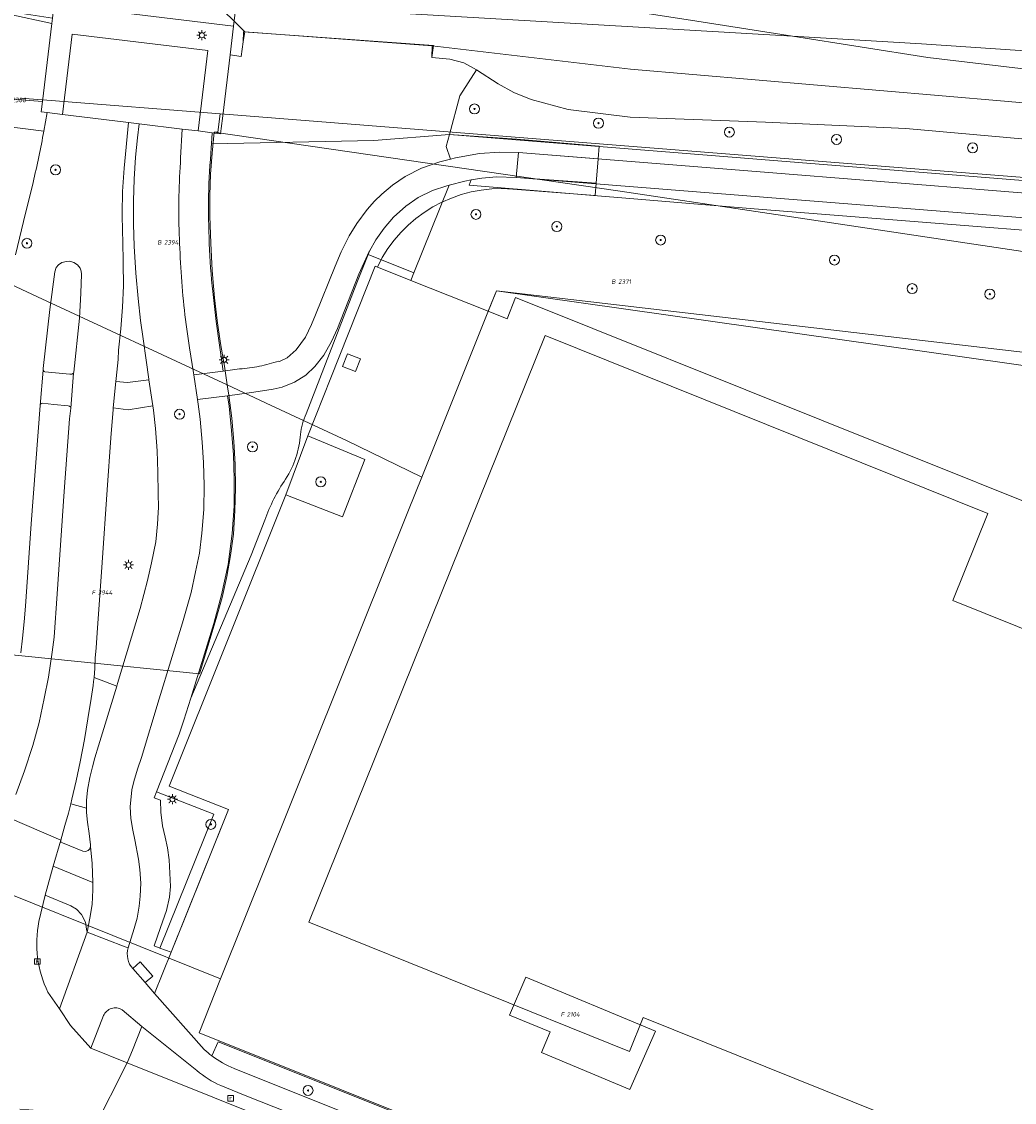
# Model space of a CAD drawing. Header units: metres. Extents: x 207466 to 209466, y 475780 to 477780.
# Tile 69 of 189: x 208311 to 208390, y 476332 to 476419. Entities that reach past the tile are written whole.
import ezdxf
from ezdxf.enums import TextEntityAlignment as Align

# ---------------------------------------------------------------- set-up
doc = ezdxf.new("R2010")
doc.units = ezdxf.units.M
doc.layers.get('0').update_dxf_attribs({"color": 253, "linetype": 'CONTINUOUS'})
for name, color, linetype, lineweight, true_color in [('B-OG-WA-SLOOT_WATER-A', 7, 'CONTINUOUS', 0, 0x478c9a), ('B-RO-GR-BEPLANTING_CULTUUR_HEESTERS-GV', 7, 'CONTINUOUS', 0, 0x6d8a47), ('B-RO-GR-BOOM-S', 7, 'CONTINUOUS', 0, 0x6d8a47), ('B-RO-GR-GRAS-GV', 7, 'CONTINUOUS', 0, 0x6d8a47), ('B-RO-OG-BEBOUWING-GV', 7, 'CONTINUOUS', 0, 0xa50000), ('B-RO-OG-WATER_SLOOT-GV', 7, 'CONTINUOUS', 0, 0x478c9a), ('N-RO-GR-BOOM-S', 7, 'CONTINUOUS', 0, 0x6d8a47), ('N-RO-GR-GRAS-GV', 7, 'CONTINUOUS', 0, 0x6d8a47)]:
    doc.layers.add(name, color=color, linetype=linetype, lineweight=lineweight, true_color=true_color)
for name, color, linetype, lineweight in [('B-RO-KL-ET_LS_OV_LICHTMAST-S', 253, 'CONTINUOUS', 0), ('B-RO-KW-KUNSTWERK_DEK-GV', 253, 'CONTINUOUS', 0), ('B-RO-KW-KUNSTWERK_LANDHOOFD-GV', 253, 'CONTINUOUS', 0), ('B-RO-OG-TERREIN_CULTUURSCHEIDING-GV', 253, 'CONTINUOUS', 0), ('B-RO-OG-TERREIN_ERF-GV', 253, 'CONTINUOUS', 0), ('B-RO-OG-TERREIN_ONBEGROEID-GV', 253, 'CONTINUOUS', 0), ('B-RO-OG-WEG-GV', 253, 'CONTINUOUS', 0), ('B-RO-RI-GWA_RIOOLPUT-S', 253, 'CONTINUOUS', 0), ('B-RO-VH-VERHARDING_ASFALT-GV', 253, 'CONTINUOUS', 0), ('B-RO-VH-VERHARDING_BEDRIJFSVLOERPLAAT-GV', 253, 'CONTINUOUS', 0), ('B-RO-VH-VERHARDING_BETON-GV', 253, 'CONTINUOUS', 0), ('B-RO-VH-VERHARDING_BETONSTRAATSTEEN-GV', 253, 'CONTINUOUS', 0), ('B-RO-VH-VERHARDING_PUIN-GV', 253, 'CONTINUOUS', 0), ('B-RO-VH-VERHARDING_STRAATBAKSTEEN-GV', 253, 'CONTINUOUS', 0), ('B-RO-VH-VERHARDING_TEGEL-GV', 253, 'CONTINUOUS', 0), ('B-WE-KG-GRENS_PERCEEL-GV', 150, 'CONTINUOUS', 18), ('B-WE-KG-GRENS_PERCEEL-S', 150, 'CONTINUOUS', 25), ('N-RO-KL-ET_LS_OV_LICHTMAST-S', 253, 'CONTINUOUS', 0), ('N-RO-OG-WEG-GV', 253, 'CONTINUOUS', 0), ('N-RO-RI-GWA_KOLK-S', 253, 'CONTINUOUS', 0), ('N-RO-VH-VERHARDING_BETON-GV', 253, 'CONTINUOUS', 0)]:
    doc.layers.add(name, color=color, linetype=linetype, lineweight=lineweight)
doc.styles.add('NLCS-ISO', font='NLCS-ISO.ttf')

# ---------------------------------------------------------------- blocks, each defined once
blk = doc.blocks.new('SKL-ET_OV_LICHTMAST-SO1')
at = {"color": 0, "linetype": 'ByBlock', "lineweight": -2}
blk.add_circle((0, 0), 1, dxfattribs=at)
for points in [[(-1.25, 0), (-2, 0)], [(-1.4142, 1.4142), (-0.8839, 0.8839)], [(0, 2), (0, 1.25)], [(0.8839, 0.8839), (1.4142, 1.4142)], [(2, 0), (1.25, 0)], [(-1.4142, -1.4142), (-0.8839, -0.8839)], [(0, -1.25), (0, -2)], [(0.8839, -0.8839), (1.4142, -1.4142)]]:
    blk.add_open_spline(points, degree=1, dxfattribs=at)
blk = doc.blocks.new('SRI-KOLK-SO1')
at = {"color": 0, "linetype": 'ByBlock', "lineweight": -2, "flags": 128}
blk.add_lwpolyline([(-1.125, -1.125), (1.125, -1.125), (1.125, 1.125), (-1.125, 1.125), (-1.125, -1.125)], dxfattribs=at)
at = {"color": 0, "linetype": 'ByBlock', "lineweight": -2, "insert": (0, 0), "char_height": 1.5, "attachment_point": 5, "line_spacing_factor": 0.8, "style": 'NLCS-ISO'}
blk.add_mtext('{\\C0;k}', dxfattribs=at)
blk = doc.blocks.new('SRI-PUT_INSPECTIEPUT_RIOOLPUT-SO1')
at = {"color": 0, "linetype": 'ByBlock', "lineweight": -2, "flags": 128}
blk.add_lwpolyline([(-1.125, -1.125), (1.125, -1.125), (1.125, 1.125), (-1.125, 1.125), (-1.125, -1.125)], dxfattribs=at)
at = {"color": 0, "linetype": 'ByBlock', "lineweight": -2, "insert": (0, 0.2828), "char_height": 1.5, "attachment_point": 5, "line_spacing_factor": 0.8, "style": 'NLCS-ISO'}
blk.add_mtext('{\\C0;r}', dxfattribs=at)
blk = doc.blocks.new('SGR-BOOM_01-SO1')
at = {"linetype": 'Continuous'}
h = blk.add_hatch(color=0, dxfattribs=at)
edge = h.paths.add_edge_path()
edge.add_arc((0, 0), 0.25, 0, 360)
at = {"color": 0, "linetype": 'ByBlock', "lineweight": -2}
for radius in [2, 0.25]:
    blk.add_circle((0, 0), radius, dxfattribs=at)
blk = doc.blocks.new('SKG-PERCEELNUMMER-SO')
at = {"style": 'NLCS-ISO', "oblique": 10, "flags": 1}
blk.add_attdef('GEMEENTECODE', text='', height=1.8, dxfattribs=at).set_placement((0, 2.55), align=Align.MIDDLE_CENTER)
at = {"style": 'NLCS-ISO', "oblique": 10}
blk.add_attdef('SECTIE', text='', height=1.8, dxfattribs=at).set_placement((-0.5, 0), align=Align.MIDDLE_RIGHT)
blk.add_attdef('PERCEELNUMMER', text='', height=1.8, dxfattribs=at).set_placement((0.5, 0), align=Align.MIDDLE_LEFT)

msp = doc.modelspace()

# ---------------------------------------------------------------- linework, layer by layer
at = {"layer": 'B-OG-WA-SLOOT_WATER-A', "flags": 128}
msp.add_lwpolyline([(208305.089, 476424.368), (208311.371, 476422.568), (208313.104, 476421.479), (208315.511, 476420.963), (208318.047, 476420.877), (208320.138, 476421.421), (208323.405, 476421.636), (208325.955, 476420.519), (208328.526, 476417.943), (208343.51, 476416.83), (208359.352, 476414.97), (208389.284, 476412.409), (208406.03, 476410.903), (208422.049, 476410.047), (208442.456, 476408.622), (208457.333, 476407.351), (208472.151, 476406.179), (208486.143, 476405.085)], dxfattribs=at)
at = {"layer": 'B-RO-GR-BEPLANTING_CULTUUR_HEESTERS-GV', "flags": 128}
msp.add_lwpolyline([(208327.659, 476334.985), (208349.49, 476326.246), (208350.725, 476327.374), (208326.371, 476337.132), (208325.88, 476335.995)], dxfattribs=at)
at = {"layer": 'B-RO-GR-BEPLANTING_CULTUUR_HEESTERS-GV'}
msp.add_arc((208330.826, 476342.636), 8.281, 233.31933, 247.51051, dxfattribs=at)
at = {"layer": 'B-RO-GR-GRAS-GV', "flags": 128}
for points in [[(208302.438, 476413.147), (208312.323, 476412.362), (208313.081, 476418.61), (208313.135, 476419.05), (208306.168, 476420.111)], [(208338.84, 476409.251), (208344.888, 476409.742), (208345.72, 476412.841), (208347.056, 476414.899), (208346.024, 476415.466), (208344.903, 476415.759), (208343.472, 476415.89), (208343.51, 476416.83), (208328.526, 476417.943), (208328.379, 476417.154), (208328.208, 476415.973), (208327.34, 476416.102), (208326.747, 476411.215), (208326.626, 476410.222), (208326.575, 476409.798), (208325.907, 476409.879), (208325.849, 476408.99), (208338.84, 476409.251)], [(208433.752, 476404.796), (208423.539, 476405.436), (208413.113, 476406.459), (208402.694, 476408.02), (208392.154, 476409.266), (208381.378, 476410.202), (208370.162, 476410.723), (208359.35, 476411.122), (208354.372, 476411.732), (208351.409, 476412.539), (208350.026, 476413.092), (208348.784, 476413.78), (208347.056, 476414.899), (208345.72, 476412.841), (208344.888, 476409.742), (208396.395, 476405.593), (208475.35, 476399.317)], [(208310.162, 476400.1), (208310.817, 476402.76), (208311.569, 476405.902), (208311.63, 476406.157), (208311.69, 476406.412), (208311.75, 476406.667), (208311.81, 476406.922), (208311.869, 476407.177), (208311.927, 476407.433), (208311.983, 476407.688), (208312.039, 476407.944), (208312.092, 476408.201), (208312.144, 476408.457), (208312.195, 476408.714), (208312.244, 476408.972), (208312.291, 476409.229), (208312.338, 476409.487), (208312.384, 476409.745), (208312.428, 476409.994), (208312.43, 476410.003), (208312.69, 476411.483), (208312.223, 476411.54), (208312.323, 476412.362), (208302.438, 476413.147)], [(208326.78, 476390.798), (208327.892, 476390.955), (208328.092, 476390.974), (208328.292, 476390.993), (208328.492, 476391.014), (208328.692, 476391.036), (208328.891, 476391.06), (208329.09, 476391.086), (208329.288, 476391.115), (208329.485, 476391.147), (208329.682, 476391.183), (208329.878, 476391.224), (208330.072, 476391.269), (208330.266, 476391.318), (208330.46, 476391.37), (208330.653, 476391.425), (208330.845, 476391.482), (208331.037, 476391.54), (208331.229, 476391.599), (208331.287, 476391.58), (208331.894, 476391.869), (208332.625, 476392.512), (208333.358, 476393.524), (208333.843, 476394.521), (208334.159, 476395.289), (208335.731, 476399.194), (208336.22, 476400.351), (208336.862, 476401.625), (208337.482, 476402.601), (208338.306, 476403.722), (208338.878, 476404.399), (208339.477, 476404.958), (208340.326, 476405.672), (208341.33, 476406.374), (208342.639, 476407.036), (208344.119, 476407.545), (208344.974, 476407.77), (208344.63, 476408.781), (208344.888, 476409.742), (208338.84, 476409.251), (208325.849, 476408.99), (208325.829, 476408.695), (208325.793, 476408.215), (208325.757, 476407.735), (208325.724, 476407.254), (208325.693, 476406.774), (208325.666, 476406.293), (208325.645, 476405.813), (208325.628, 476405.332), (208325.617, 476404.85), (208325.611, 476404.369), (208325.609, 476403.887), (208325.611, 476403.406), (208325.616, 476402.924), (208325.625, 476402.443), (208325.637, 476401.961), (208325.652, 476401.48), (208325.671, 476400.998), (208325.693, 476400.517), (208325.718, 476400.036), (208325.747, 476399.556), (208325.78, 476399.075), (208325.817, 476398.595), (208325.857, 476398.116), (208325.902, 476397.636), (208325.95, 476397.157), (208326.001, 476396.679), (208326.054, 476396.2), (208326.109, 476395.722), (208326.165, 476395.244), (208326.222, 476394.766), (208326.78, 476390.798)], [(208536.207, 476391.898), (208539.294, 476390.402), (208548.651, 476385.643), (208549.035, 476385.938), (208549.279, 476386.446), (208539.739, 476391.298), (208539.674, 476391.329), (208538.972, 476391.611), (208534.452, 476393.717), (208533.156, 476394.121), (208532.259, 476394.366), (208531.353, 476394.578), (208530.44, 476394.755), (208529.521, 476394.898), (208528.598, 476395.006), (208504.092, 476397.014), (208475.35, 476399.317), (208396.395, 476405.593), (208344.888, 476409.742), (208344.63, 476408.781)], [(208344.63, 476408.781), (208344.974, 476407.77), (208345.374, 476407.875), (208347.276, 476408.212), (208348.898, 476408.308), (208350.397, 476408.289), (208369.418, 476406.768), (208409.189, 476403.573), (208412.173, 476403.336), (208444.731, 476400.755), (208475.27, 476398.32), (208504.011, 476396.017), (208528.516, 476394.009)], [(208526.261, 476392.289), (208503.898, 476394.061), (208475.053, 476396.362), (208444.697, 476398.807), (208442.41, 476398.988), (208409.038, 476401.627), (208369.349, 476404.775), (208350.21, 476406.3), (208348.642, 476406.348), (208347.472, 476406.252), (208346.621, 476406.097), (208346.471, 476405.691), (208369.268, 476403.778), (208408.959, 476400.63), (208444.617, 476397.81), (208456.051, 476396.889), (208474.973, 476395.365), (208503.819, 476393.064), (208526.182, 476391.292), (208526.749, 476391.074), (208527.227, 476390.698), (208527.574, 476390.198)], [(208342.037, 476398.665), (208344.85, 476405.68), (208344.668, 476405.633), (208343.529, 476405.244), (208342.391, 476404.694), (208341.396, 476403.989), (208340.412, 476403.113), (208339.65, 476402.247), (208338.991, 476401.292), (208338.479, 476400.406), (208338.368, 476400.126), (208342.037, 476398.665)], [(208474.973, 476395.365), (208456.051, 476396.889), (208444.617, 476397.81), (208408.959, 476400.63), (208369.268, 476403.778), (208346.471, 476405.691), (208346.621, 476406.097), (208346.119, 476406.005), (208344.85, 476405.68), (208342.037, 476398.665), (208341.795, 476398.061)], [(208341.795, 476398.061), (208347.977, 476395.599), (208348.64, 476397.226), (208399.411, 476391.303), (208420.929, 476390.171), (208464.386, 476380.71), (208464.73, 476381.575), (208471.506, 476380.761), (208517.215, 476368.899)], [(208347.977, 476395.599), (208349.502, 476394.991), (208350.174, 476396.686), (208399.391, 476376.952), (208403.948, 476388.328), (208408.14, 476386.651), (208408.675, 476387.965), (208418.443, 476384.088), (208419.377, 476386.278), (208420.929, 476390.171), (208399.411, 476391.303), (208348.64, 476397.226), (208347.977, 476395.599)]]:
    msp.add_lwpolyline(points, dxfattribs=at)
at = {"layer": 'B-RO-KW-KUNSTWERK_DEK-GV', "flags": 128}
for points in [[(208312.223, 476411.54), (208312.69, 476411.483), (208313.928, 476411.333), (208316.367, 476411.037), (208319.197, 476410.693), (208320.048, 476410.59), (208323.513, 476410.169), (208324.768, 476410.017), (208325.907, 476409.879), (208326.575, 476409.798), (208326.626, 476410.222), (208326.747, 476411.215), (208327.34, 476416.102), (208327.619, 476418.398), (208329.368, 476432.809)], [(208313.135, 476419.05), (208313.081, 476418.61), (208312.323, 476412.362), (208312.223, 476411.54)]]:
    msp.add_lwpolyline(points, dxfattribs=at)
at = {"layer": 'B-RO-KW-KUNSTWERK_LANDHOOFD-GV', "flags": 128}
msp.add_lwpolyline([(208312.223, 476411.54), (208312.69, 476411.483), (208313.928, 476411.333), (208314.709, 476417.774), (208325.55, 476416.458), (208324.768, 476410.017), (208325.907, 476409.879), (208326.575, 476409.798), (208326.626, 476410.222), (208326.747, 476411.215), (208327.34, 476416.102), (208327.619, 476418.398), (208313.267, 476420.14), (208313.135, 476419.05), (208313.081, 476418.61), (208312.323, 476412.362), (208312.223, 476411.54)], dxfattribs=at)
at = {"layer": 'B-RO-OG-BEBOUWING-GV', "flags": 128}
msp.add_lwpolyline([(208458.891, 476363.905), (208457.871, 476364.315), (208444.846, 476369.556), (208419.775, 476379.643), (208420.294, 476380.933), (208419.61, 476381.208), (208410.97, 476384.684), (208403.131, 476365.202), (208385.143, 476372.439), (208387.942, 476379.397), (208352.526, 476393.647), (208333.633, 476346.69), (208359.274, 476336.346), (208360.376, 476339.076), (208367.863, 476336.065), (208384.111, 476329.53), (208384.152, 476329.513), (208440.142, 476306.95), (208452.506, 476337.632), (208449.724, 476338.754), (208459.724, 476363.57), (208458.891, 476363.905)], dxfattribs=at)
at = {"layer": 'B-RO-OG-TERREIN_CULTUURSCHEIDING-GV', "flags": 128}
for points in [[(208333.43, 476387.381), (208337.478, 476397.871), (208338.368, 476400.126), (208338.479, 476400.406), (208338.451, 476400.358), (208337.645, 476398.554), (208335.918, 476394.219), (208335.449, 476393.18), (208334.84, 476392.077), (208334.124, 476391.155), (208333.38, 476390.47), (208332.477, 476389.926), (208331.491, 476389.52), (208330.773, 476389.343), (208329.231, 476389.108), (208327.124, 476388.827), (208327.257, 476387.988), (208327.459, 476386.055), (208327.612, 476384.11), (208327.669, 476382.188), (208327.657, 476379.977), (208327.5, 476377.792), (208327.182, 476375.324), (208326.652, 476372.884), (208326.041, 476370.611), (208324.189, 476364.635)], [(208321.722, 476344.611), (208322.621, 476344.294), (208327.204, 476355.71), (208322.452, 476357.582), (208331.789, 476380.908), (208333.547, 476385.616), (208335.4, 476390.272), (208338.95, 476399.195), (208341.795, 476398.061), (208342.037, 476398.665), (208338.368, 476400.126), (208337.478, 476397.871), (208333.43, 476387.381)], [(208333.547, 476385.616), (208331.789, 476380.908), (208336.317, 476379.141), (208338.11, 476383.733), (208333.547, 476385.616)], [(208330.105, 476378.871), (208329.018, 476376.058), (208324.189, 476364.635), (208323.64, 476362.864), (208323.254, 476361.755), (208321.439, 476357.118), (208326.033, 476355.346), (208321.722, 476344.611)], [(208324.189, 476364.635), (208329.018, 476376.058), (208330.105, 476378.871)], [(208321.251, 476344.807), (208321.722, 476344.611), (208326.033, 476355.346), (208321.439, 476357.118), (208321.259, 476356.657), (208321.756, 476356.47), (208321.785, 476355.504), (208321.94, 476354.413), (208322.137, 476353.494), (208322.325, 476352.636), (208322.461, 476351.675), (208322.571, 476349.56), (208322.498, 476348.69), (208322.257, 476347.639), (208321.77, 476346.278), (208321.251, 476344.807)]]:
    msp.add_lwpolyline(points, dxfattribs=at)
at = {"layer": 'B-RO-OG-TERREIN_CULTUURSCHEIDING-GV'}
for centre, radius, start, end in [((208337.327, 476385.399), 4.372, 153.04115, 175.5658), ((208337.327, 476385.399), 4.372, 153.04115, 175.5658), ((208325.367, 476386.282), 7.621, 327.26175, 355.8972), ((208325.367, 476386.282), 7.621, 327.26175, 355.8972), ((208344.156, 476373.8), 14.938, 145.96442, 160.15561), ((208344.156, 476373.8), 14.938, 145.96442, 160.15561)]:
    msp.add_arc(centre, radius, start, end, dxfattribs=at)
at = {"layer": 'B-RO-OG-TERREIN_ERF-GV', "flags": 128}
for points in [[(208399.391, 476376.952), (208350.174, 476396.686), (208349.502, 476394.991), (208347.977, 476395.599), (208341.795, 476398.061), (208338.95, 476399.195), (208335.4, 476390.272), (208333.547, 476385.616), (208338.11, 476383.733), (208336.317, 476379.141), (208331.789, 476380.908), (208322.452, 476357.582), (208327.204, 476355.71), (208322.621, 476344.294), (208321.298, 476340.999), (208325.268, 476336.498)], [(208384.111, 476329.53), (208367.863, 476336.065), (208360.376, 476339.076), (208359.274, 476336.346), (208333.633, 476346.69), (208352.526, 476393.647), (208387.942, 476379.397), (208385.143, 476372.439), (208403.131, 476365.202)], [(208337.763, 476391.785), (208337.364, 476390.759), (208336.339, 476391.158), (208336.738, 476392.183), (208337.763, 476391.785)], [(208325.88, 476335.995), (208326.371, 476337.132), (208350.725, 476327.374), (208352.643, 476326.605), (208367.586, 476320.618), (208367.047, 476319.218), (208373.509, 476316.572), (208374.101, 476318.033), (208434.838, 476293.737), (208434.26, 476292.273), (208438.643, 476290.549), (208439.191, 476292.007), (208472.4, 476278.703), (208471.789, 476277.177), (208477.948, 476274.692)]]:
    msp.add_lwpolyline(points, dxfattribs=at)
at = {"layer": 'B-RO-OG-TERREIN_ERF-GV'}
msp.add_arc((208330.767, 476342.565), 8.188, 227.8108, 233.35595, dxfattribs=at)
at = {"layer": 'B-RO-OG-TERREIN_ONBEGROEID-GV', "flags": 128}
msp.add_lwpolyline([(208337.763, 476391.785), (208336.738, 476392.183), (208336.339, 476391.158), (208337.364, 476390.759), (208337.763, 476391.785)], dxfattribs=at)
at = {"layer": 'B-RO-OG-WATER_SLOOT-GV', "flags": 128}
for points in [[(208306.168, 476420.111), (208313.135, 476419.05), (208313.267, 476420.14), (208327.619, 476418.398), (208327.34, 476416.102), (208328.208, 476415.973), (208328.379, 476417.154), (208328.526, 476417.943), (208325.955, 476420.519), (208323.405, 476421.636), (208320.138, 476421.421), (208318.047, 476420.877), (208315.511, 476420.963), (208313.104, 476421.479), (208311.371, 476422.568), (208305.089, 476424.368)], [(208343.51, 476416.83), (208343.472, 476415.89), (208344.903, 476415.759), (208346.024, 476415.466), (208347.056, 476414.899), (208348.784, 476413.78), (208350.026, 476413.092), (208351.409, 476412.539), (208354.372, 476411.732), (208359.35, 476411.122), (208370.162, 476410.723), (208381.378, 476410.202), (208392.154, 476409.266), (208402.694, 476408.02), (208413.113, 476406.459), (208423.539, 476405.436), (208433.752, 476404.796), (208445.866, 476403.942), (208450.12, 476403.792), (208459.7, 476403.498), (208490.791, 476400.83)], [(208486.143, 476405.085), (208472.151, 476406.179), (208457.333, 476407.351), (208442.456, 476408.622), (208422.049, 476410.047), (208406.03, 476410.903), (208389.284, 476412.409), (208359.352, 476414.97), (208343.51, 476416.83)]]:
    msp.add_lwpolyline(points, dxfattribs=at)
at = {"layer": 'B-RO-OG-WEG-GV', "flags": 128}
for points in [[(208320.844, 476390.11), (208320.838, 476390.152), (208320.619, 476391.686), (208320.374, 476393.39), (208320.177, 476394.85), (208319.976, 476396.599), (208319.786, 476398.64), (208319.648, 476400.8), (208319.597, 476402.57), (208319.607, 476404.423), (208319.657, 476406.171), (208319.778, 476407.912), (208319.926, 476409.475), (208320.048, 476410.59), (208319.197, 476410.693), (208318.873, 476407.035), (208318.735, 476405.167), (208318.695, 476403.409), (208318.727, 476401.93), (208318.76, 476401.223), (208318.782, 476399.471), (208318.798, 476397.626), (208318.715, 476395.91), (208318.592, 476394.18), (208318.41, 476392.461), (208318.371, 476391.714), (208318.229, 476390.214), (208318.204, 476389.968), (208319.117, 476389.879), (208320.844, 476390.11)], [(208314.799, 476390.643), (208314.836, 476390.714), (208315.278, 476395.036), (208315.402, 476397.041), (208315.456, 476398.56), (208315.432, 476398.802), (208315.341, 476399.036), (208315.126, 476399.306), (208314.841, 476399.502), (208314.506, 476399.593), (208314.24, 476399.568), (208313.882, 476399.502), (208313.601, 476399.312), (208313.432, 476399.093), (208313.309, 476398.751), (208312.905, 476395.735), (208312.394, 476391.007), (208312.383, 476390.861), (208312.456, 476390.763), (208312.526, 476390.738), (208314.514, 476390.559), (208314.68, 476390.547), (208314.799, 476390.643)], [(208310.2, 476356.921), (208310.892, 476358.8), (208311.553, 476360.824), (208312.052, 476362.669), (208312.463, 476364.605), (208312.799, 476366.305), (208313.11, 476368.297), (208313.252, 476369.5), (208313.51, 476372.981), (208314.074, 476381.163), (208314.495, 476386.986), (208314.599, 476387.824), (208314.588, 476387.925), (208314.491, 476387.994), (208314.383, 476388.015), (208313.237, 476388.138), (208312.322, 476388.233), (208312.214, 476388.203), (208312.16, 476388.163), (208312.141, 476388.059), (208311.43, 476378.587), (208310.967, 476371.981), (208310.861, 476370.722), (208310.736, 476369.416), (208310.588, 476368.247)]]:
    msp.add_lwpolyline(points, dxfattribs=at)
at = {"layer": 'B-RO-VH-VERHARDING_ASFALT-GV', "flags": 128}
for points in [[(208309.517, 476355.099), (208313.791, 476353.256), (208314.119, 476354.423), (208314.416, 476355.431), (208314.596, 476356.177), (208314.685, 476356.544), (208315.02, 476358.016), (208315.347, 476359.529), (208315.689, 476361.325), (208315.966, 476362.962), (208316.227, 476364.605), (208316.392, 476365.631), (208316.421, 476365.968), (208316.448, 476366.283), (208316.511, 476367.011), (208316.552, 476367.825), (208316.618, 476368.648), (208316.703, 476369.844), (208317.101, 476375.49), (208317.493, 476381.288), (208317.789, 476385.45), (208317.978, 476387.723), (208317.992, 476387.859), (208318.204, 476389.968), (208318.229, 476390.214), (208318.371, 476391.714), (208318.41, 476392.461), (208318.592, 476394.18), (208318.715, 476395.91), (208318.798, 476397.626), (208318.782, 476399.471), (208318.76, 476401.223), (208318.727, 476401.93), (208318.695, 476403.409), (208318.735, 476405.167), (208318.873, 476407.035), (208319.197, 476410.693), (208316.367, 476411.037), (208313.928, 476411.333), (208312.69, 476411.483), (208312.43, 476410.003), (208312.428, 476409.994), (208312.384, 476409.745), (208312.338, 476409.487), (208312.291, 476409.229), (208312.244, 476408.972), (208312.195, 476408.714), (208312.144, 476408.457), (208312.092, 476408.201), (208312.039, 476407.944), (208311.983, 476407.688), (208311.927, 476407.433), (208311.869, 476407.177), (208311.81, 476406.922), (208311.75, 476406.667), (208311.69, 476406.412), (208311.63, 476406.157), (208311.569, 476405.902), (208310.817, 476402.76), (208310.162, 476400.1)], [(208316.172, 476352.744), (208316.305, 476351.386), (208316.351, 476349.879), (208316.348, 476349.285), (208316.289, 476348.111), (208316.115, 476347.006), (208315.896, 476345.898), (208318.935, 476344.734), (208319.179, 476344.637), (208319.664, 476346.201), (208319.902, 476347.021), (208320.061, 476347.981), (208320.149, 476348.79), (208320.182, 476349.811), (208320.109, 476350.924), (208320.001, 476351.731), (208320.007, 476351.742), (208319.72, 476353.276), (208319.557, 476354.07), (208319.399, 476354.985), (208319.335, 476355.939), (208319.485, 476357.281), (208319.63, 476357.954), (208319.916, 476358.929), (208320.236, 476359.863), (208321.661, 476364.577), (208323.528, 476370.65), (208324.213, 476373.075), (208324.576, 476374.727), (208324.885, 476376.24), (208325.081, 476377.818), (208325.237, 476379.717), (208325.271, 476381.652), (208325.22, 476383.491), (208325.111, 476385.114), (208324.94, 476386.944), (208324.793, 476388.164), (208324.738, 476388.52), (208324.434, 476390.5), (208324.409, 476390.659), (208324.098, 476392.65), (208324.041, 476393.027), (208323.985, 476393.404), (208323.929, 476393.782), (208323.875, 476394.159), (208323.824, 476394.537), (208323.774, 476394.916), (208323.727, 476395.294), (208323.683, 476395.673), (208323.64, 476396.052), (208323.601, 476396.432), (208323.563, 476396.812), (208323.528, 476397.192), (208323.496, 476397.572), (208323.466, 476397.952), (208323.438, 476398.333), (208323.413, 476398.713), (208323.39, 476399.094), (208323.369, 476399.475), (208323.349, 476399.856), (208323.33, 476400.237), (208323.313, 476400.618), (208323.296, 476400.999), (208323.281, 476401.381), (208323.266, 476401.762), (208323.253, 476402.143), (208323.242, 476402.525), (208323.234, 476402.906), (208323.228, 476403.288), (208323.225, 476403.669), (208323.226, 476404.051), (208323.23, 476404.432), (208323.238, 476404.814), (208323.248, 476405.195), (208323.261, 476405.576), (208323.276, 476405.958), (208323.294, 476406.339), (208323.313, 476406.72), (208323.333, 476407.101), (208323.354, 476407.481), (208323.377, 476407.862), (208323.513, 476410.169), (208320.048, 476410.59), (208319.926, 476409.475), (208319.778, 476407.912), (208319.657, 476406.171), (208319.607, 476404.423), (208319.597, 476402.57), (208319.648, 476400.8), (208319.786, 476398.64), (208319.976, 476396.599), (208320.177, 476394.85), (208320.374, 476393.39), (208320.619, 476391.686), (208320.838, 476390.152), (208320.844, 476390.11), (208321.156, 476388.007), (208321.207, 476387.663), (208321.367, 476386.199), (208321.498, 476384.429), (208321.559, 476382.723), (208321.586, 476380.993), (208321.598, 476379.88), (208321.582, 476379.472), (208321.519, 476378.549), (208321.393, 476377.128), (208321.059, 476375.45), (208320.729, 476374.028), (208320.15, 476371.795), (208318.338, 476365.793), (208318.271, 476365.578), (208316.795, 476360.811), (208316.513, 476359.845), (208316.322, 476359.141), (208316.116, 476358.263), (208315.915, 476357.271), (208315.859, 476356.445), (208315.841, 476355.808), (208315.84, 476355.775), (208315.852, 476355.474), (208315.928, 476354.69), (208316.048, 476353.785), (208316.172, 476352.887), (208316.172, 476352.744)], [(208310.588, 476368.247), (208310.736, 476369.416), (208310.861, 476370.722), (208310.967, 476371.981), (208311.43, 476378.587), (208312.141, 476388.059), (208312.383, 476390.861), (208312.394, 476391.007), (208312.905, 476395.735), (208313.309, 476398.751), (208313.432, 476399.093), (208313.601, 476399.312), (208313.882, 476399.502), (208314.24, 476399.568), (208314.506, 476399.593), (208314.841, 476399.502), (208315.126, 476399.306), (208315.341, 476399.036), (208315.432, 476398.802), (208315.456, 476398.56), (208315.402, 476397.041), (208315.278, 476395.036), (208314.836, 476390.714), (208314.799, 476390.643), (208314.599, 476387.824), (208314.495, 476386.986), (208314.074, 476381.163), (208313.51, 476372.981), (208313.252, 476369.5), (208313.11, 476368.297), (208312.799, 476366.305), (208312.463, 476364.605), (208312.052, 476362.669), (208311.553, 476360.824), (208310.892, 476358.8), (208310.2, 476356.921)], [(208312.041, 476346.739), (208312.534, 476348.87), (208313.182, 476351.18), (208313.791, 476353.256), (208309.517, 476355.099), (208308.691, 476352.956), (208307.806, 476350.822), (208307.336, 476349.694)], [(208319.179, 476344.637), (208318.935, 476344.734), (208315.896, 476345.898), (208313.685, 476339.758), (208314.58, 476338.414), (208316.202, 476336.618)], [(208325.268, 476336.498), (208321.298, 476340.999), (208320.542, 476341.856), (208319.55, 476342.98)], [(208310.517, 476331.722), (208311.963, 476331.634), (208312.675, 476331.498), (208314.051, 476331.044), (208316.4, 476330.102), (208319.106, 476335.437), (208316.202, 476336.618), (208314.58, 476338.414), (208313.685, 476339.758), (208312.767, 476341.084)], [(208316.202, 476336.618), (208317.208, 476339.219)], [(208318.697, 476339.688), (208320.287, 476338.356), (208324.67, 476334.831)], [(208319.106, 476335.437), (208316.4, 476330.102), (208318.408, 476329.297), (208318.415, 476329.294), (208332.386, 476323.684), (208346.672, 476317.926), (208346.74, 476317.899), (208356.841, 476313.855), (208359.101, 476319.45), (208339.527, 476327.256), (208319.106, 476335.437)], [(208326.587, 476333.626), (208328.419, 476332.87), (208337.099, 476329.447), (208361.366, 476319.733), (208361.973, 476321.249), (208352.083, 476325.208), (208349.49, 476326.246), (208327.659, 476334.985)]]:
    msp.add_lwpolyline(points, dxfattribs=at)
at = {"layer": 'B-RO-VH-VERHARDING_ASFALT-GV'}
for centre, radius, start, end in [((208320.712, 476344.978), 8.848, 168.52118, 206.11027), ((208320.881, 476344.148), 1.771, 163.97693, 221.26369), ((208318.162, 476338.79), 1.046, 59.2089, 155.7575), ((208330.767, 476342.565), 8.188, 227.8108, 233.35595), ((208330.826, 476342.636), 8.281, 233.31933, 247.51051), ((208329.768, 476340.813), 7.86, 229.56511, 246.12907)]:
    msp.add_arc(centre, radius, start, end, dxfattribs=at)
at = {"layer": 'B-RO-VH-VERHARDING_BEDRIJFSVLOERPLAAT-GV', "flags": 128}
msp.add_lwpolyline([(208319.55, 476342.98), (208320.542, 476341.856), (208321.142, 476342.385), (208320.15, 476343.51), (208319.55, 476342.98)], dxfattribs=at)
at = {"layer": 'B-RO-VH-VERHARDING_BETON-GV', "flags": 128}
for points in [[(208324.738, 476388.52), (208327.124, 476388.827), (208329.231, 476389.108), (208330.773, 476389.343), (208331.491, 476389.52), (208332.477, 476389.926), (208333.38, 476390.47), (208334.124, 476391.155), (208334.84, 476392.077), (208335.449, 476393.18), (208335.918, 476394.219), (208337.645, 476398.554), (208338.451, 476400.358), (208338.479, 476400.406), (208338.991, 476401.292), (208339.65, 476402.247), (208340.412, 476403.113), (208341.396, 476403.989), (208342.391, 476404.694), (208343.529, 476405.244), (208344.668, 476405.633), (208344.85, 476405.68), (208346.119, 476406.005), (208346.621, 476406.097), (208347.472, 476406.252), (208348.642, 476406.348), (208350.21, 476406.3), (208350.397, 476408.289), (208348.898, 476408.308), (208347.276, 476408.212), (208345.374, 476407.875), (208344.974, 476407.77), (208344.119, 476407.545), (208342.639, 476407.036), (208341.33, 476406.374), (208340.326, 476405.672), (208339.477, 476404.958), (208338.878, 476404.399), (208338.306, 476403.722), (208337.482, 476402.601), (208336.862, 476401.625), (208336.22, 476400.351), (208335.731, 476399.194), (208334.159, 476395.289), (208333.843, 476394.521), (208333.358, 476393.524), (208332.625, 476392.512), (208331.894, 476391.869), (208331.287, 476391.58), (208331.229, 476391.599), (208331.037, 476391.54), (208330.845, 476391.482), (208330.653, 476391.425), (208330.46, 476391.37), (208330.266, 476391.318), (208330.072, 476391.269), (208329.878, 476391.224), (208329.682, 476391.183), (208329.485, 476391.147), (208329.288, 476391.115), (208329.09, 476391.086), (208328.891, 476391.06), (208328.692, 476391.036), (208328.492, 476391.014), (208328.292, 476390.993), (208328.092, 476390.974), (208327.892, 476390.955), (208326.78, 476390.798), (208324.434, 476390.5), (208324.738, 476388.52)], [(208528.516, 476394.009), (208504.011, 476396.017), (208475.27, 476398.32), (208444.731, 476400.755), (208412.173, 476403.336), (208409.189, 476403.573), (208369.418, 476406.768), (208350.397, 476408.289), (208350.21, 476406.3), (208369.349, 476404.775), (208409.038, 476401.627), (208442.41, 476398.988), (208444.697, 476398.807), (208475.053, 476396.362), (208503.898, 476394.061), (208526.261, 476392.289)], [(208314.599, 476387.824), (208314.799, 476390.643), (208314.68, 476390.547), (208314.514, 476390.559), (208312.526, 476390.738), (208312.456, 476390.763), (208312.383, 476390.861), (208312.141, 476388.059), (208312.16, 476388.163), (208312.214, 476388.203), (208312.322, 476388.233), (208313.237, 476388.138), (208314.383, 476388.015), (208314.491, 476387.994), (208314.588, 476387.925), (208314.599, 476387.824)], [(208321.156, 476388.007), (208320.844, 476390.11), (208319.117, 476389.879), (208318.204, 476389.968), (208317.992, 476387.859), (208319.173, 476387.712), (208321.156, 476388.007)], [(208313.791, 476353.256), (208313.807, 476353.111), (208313.933, 476353.048), (208315.567, 476352.377), (208315.772, 476352.35), (208315.981, 476352.42), (208316.105, 476352.56), (208316.172, 476352.744), (208316.172, 476352.887), (208316.048, 476353.785), (208315.928, 476354.69), (208315.852, 476355.474), (208315.84, 476355.775), (208315.841, 476355.808), (208315.859, 476356.445), (208315.915, 476357.271), (208316.116, 476358.263), (208316.322, 476359.141), (208316.513, 476359.845), (208316.795, 476360.811), (208318.271, 476365.578), (208318.338, 476365.793), (208320.15, 476371.795), (208320.729, 476374.028), (208321.059, 476375.45), (208321.393, 476377.128), (208321.519, 476378.549), (208321.582, 476379.472), (208321.598, 476379.88), (208321.586, 476380.993), (208321.559, 476382.723), (208321.498, 476384.429), (208321.367, 476386.199), (208321.207, 476387.663), (208321.156, 476388.007), (208319.173, 476387.712), (208317.992, 476387.859), (208317.978, 476387.723), (208317.789, 476385.45), (208317.493, 476381.288), (208317.101, 476375.49), (208316.703, 476369.844), (208316.618, 476368.648), (208316.552, 476367.825), (208316.511, 476367.011), (208316.448, 476366.283), (208316.421, 476365.968), (208316.392, 476365.631), (208316.227, 476364.605), (208315.966, 476362.962), (208315.689, 476361.325), (208315.347, 476359.529), (208315.02, 476358.016), (208314.685, 476356.544), (208314.596, 476356.177), (208314.416, 476355.431), (208314.119, 476354.423), (208313.791, 476353.256)]]:
    msp.add_lwpolyline(points, dxfattribs=at)
at = {"layer": 'B-RO-VH-VERHARDING_BETONSTRAATSTEEN-GV', "flags": 128}
for points in [[(208313.685, 476339.758), (208315.896, 476345.898), (208315.855, 476346.138), (208315.762, 476346.708), (208315.448, 476347.312), (208315.042, 476347.749), (208314.582, 476348.011), (208312.534, 476348.87), (208312.041, 476346.739)], [(208312.767, 476341.084), (208313.685, 476339.758)], [(208324.67, 476334.831), (208320.287, 476338.356), (208319.527, 476336.465), (208319.106, 476335.437), (208339.527, 476327.256), (208359.101, 476319.45), (208360.955, 476318.701), (208361.366, 476319.733), (208337.099, 476329.447), (208328.419, 476332.87)], [(208328.419, 476332.87), (208326.587, 476333.626)]]:
    msp.add_lwpolyline(points, dxfattribs=at)
at = {"layer": 'B-RO-VH-VERHARDING_BETONSTRAATSTEEN-GV'}
for centre, radius, start, end in [((208320.712, 476344.978), 8.848, 168.52118, 206.11027), ((208329.768, 476340.813), 7.86, 229.56511, 246.12907)]:
    msp.add_arc(centre, radius, start, end, dxfattribs=at)
at = {"layer": 'B-RO-VH-VERHARDING_PUIN-GV', "flags": 128}
msp.add_lwpolyline([(208313.928, 476411.333), (208316.367, 476411.037), (208319.197, 476410.693), (208320.048, 476410.59), (208323.513, 476410.169), (208324.768, 476410.017), (208325.55, 476416.458), (208314.709, 476417.774), (208313.928, 476411.333)], dxfattribs=at)
at = {"layer": 'B-RO-VH-VERHARDING_STRAATBAKSTEEN-GV', "flags": 128}
for points in [[(208324.098, 476392.65), (208324.409, 476390.659), (208324.434, 476390.5), (208326.78, 476390.798), (208326.222, 476394.766), (208326.165, 476395.244), (208326.109, 476395.722), (208326.054, 476396.2), (208326.001, 476396.679), (208325.95, 476397.157), (208325.902, 476397.636), (208325.857, 476398.116), (208325.817, 476398.595), (208325.78, 476399.075), (208325.747, 476399.556), (208325.718, 476400.036), (208325.693, 476400.517), (208325.671, 476400.998), (208325.652, 476401.48), (208325.637, 476401.961), (208325.625, 476402.443), (208325.616, 476402.924), (208325.611, 476403.406), (208325.609, 476403.887), (208325.611, 476404.369), (208325.617, 476404.85), (208325.628, 476405.332), (208325.645, 476405.813), (208325.666, 476406.293), (208325.693, 476406.774), (208325.724, 476407.254), (208325.757, 476407.735), (208325.793, 476408.215), (208325.829, 476408.695), (208325.849, 476408.99), (208325.907, 476409.879), (208324.768, 476410.017), (208323.513, 476410.169), (208323.377, 476407.862), (208323.354, 476407.481), (208323.333, 476407.101), (208323.313, 476406.72), (208323.294, 476406.339), (208323.276, 476405.958), (208323.261, 476405.576), (208323.248, 476405.195), (208323.238, 476404.814), (208323.23, 476404.432), (208323.226, 476404.051), (208323.225, 476403.669), (208323.228, 476403.288), (208323.234, 476402.906), (208323.242, 476402.525), (208323.253, 476402.143), (208323.266, 476401.762), (208323.281, 476401.381), (208323.296, 476400.999), (208323.313, 476400.618), (208323.33, 476400.237), (208323.349, 476399.856), (208323.369, 476399.475), (208323.39, 476399.094), (208323.413, 476398.713), (208323.438, 476398.333), (208323.466, 476397.952), (208323.496, 476397.572), (208323.528, 476397.192), (208323.563, 476396.812), (208323.601, 476396.432), (208323.64, 476396.052), (208323.683, 476395.673), (208323.727, 476395.294), (208323.774, 476394.916), (208323.824, 476394.537), (208323.875, 476394.159), (208323.929, 476393.782), (208323.985, 476393.404), (208324.041, 476393.027), (208324.098, 476392.65)], [(208319.55, 476342.98), (208320.15, 476343.51), (208321.142, 476342.385), (208320.542, 476341.856), (208321.298, 476340.999), (208322.621, 476344.294), (208321.722, 476344.611), (208321.251, 476344.807), (208321.77, 476346.278), (208322.257, 476347.639), (208322.498, 476348.69), (208322.571, 476349.56), (208322.461, 476351.675), (208322.325, 476352.636), (208322.137, 476353.494), (208321.94, 476354.413), (208321.785, 476355.504), (208321.756, 476356.47), (208321.259, 476356.657), (208321.439, 476357.118), (208323.254, 476361.755), (208323.64, 476362.864), (208324.189, 476364.635), (208326.041, 476370.611), (208326.652, 476372.884), (208327.182, 476375.324), (208327.5, 476377.792), (208327.657, 476379.977), (208327.669, 476382.188), (208327.612, 476384.11), (208327.459, 476386.055), (208327.257, 476387.988), (208327.124, 476388.827), (208324.738, 476388.52), (208324.793, 476388.164), (208324.94, 476386.944), (208325.111, 476385.114), (208325.22, 476383.491), (208325.271, 476381.652), (208325.237, 476379.717), (208325.081, 476377.818), (208324.885, 476376.24), (208324.576, 476374.727), (208324.213, 476373.075), (208323.528, 476370.65), (208321.661, 476364.577), (208320.236, 476359.863), (208319.916, 476358.929), (208319.63, 476357.954), (208319.485, 476357.281), (208319.335, 476355.939), (208319.399, 476354.985), (208319.557, 476354.07), (208319.72, 476353.276), (208320.007, 476351.742), (208320.001, 476351.731), (208320.109, 476350.924), (208320.182, 476349.811), (208320.149, 476348.79), (208320.061, 476347.981), (208319.902, 476347.021), (208319.664, 476346.201), (208319.179, 476344.637)]]:
    msp.add_lwpolyline(points, dxfattribs=at)
at = {"layer": 'B-RO-VH-VERHARDING_STRAATBAKSTEEN-GV'}
msp.add_arc((208320.881, 476344.148), 1.771, 163.97693, 221.26369, dxfattribs=at)
at = {"layer": 'B-RO-VH-VERHARDING_TEGEL-GV', "flags": 128}
for points in [[(208316.351, 476349.879), (208316.305, 476351.386), (208316.172, 476352.744), (208316.105, 476352.56), (208315.981, 476352.42), (208315.772, 476352.35), (208315.567, 476352.377), (208313.933, 476353.048), (208313.807, 476353.111), (208313.791, 476353.256), (208313.182, 476351.18), (208316.351, 476349.879)], [(208315.896, 476345.898), (208316.115, 476347.006), (208316.289, 476348.111), (208316.348, 476349.285), (208316.351, 476349.879), (208313.182, 476351.18), (208312.534, 476348.87), (208314.582, 476348.011), (208315.042, 476347.749), (208315.448, 476347.312), (208315.762, 476346.708), (208315.855, 476346.138), (208315.896, 476345.898)], [(208317.208, 476339.219), (208316.202, 476336.618), (208319.106, 476335.437), (208319.527, 476336.465), (208320.287, 476338.356)], [(208320.287, 476338.356), (208318.697, 476339.688)]]:
    msp.add_lwpolyline(points, dxfattribs=at)
at = {"layer": 'B-RO-VH-VERHARDING_TEGEL-GV'}
msp.add_arc((208318.162, 476338.79), 1.046, 59.2089, 155.7575, dxfattribs=at)
at = {"layer": 'B-WE-KG-GRENS_PERCEEL-GV'}
for points in [[(208483.188, 476274.403), (208324.848, 476337.848), (208326.58, 476342.171), (208309.354, 476349.103), (208305.37, 476350.634), (208293.974, 476355.4), (208263.816, 476369.481), (208228.325, 476386.114), (208215.15, 476392.275), (208157.188, 476419.197), (208125.124, 476434.671), (208141.654, 476449.995), (208167.935, 476474.761), (208157.928, 476486.598), (208136.977, 476511.116)], [(208476.246, 476405.563), (208462.063, 476407.328), (208444.337, 476409.367), (208432.987, 476410.673), (208420.829, 476412.063), (208400.008, 476413.888), (208383.143, 476415.896), (208372.321, 476417.593), (208332.618, 476419.918), (208330.128, 476420.064), (208328.291, 476420.172), (208327.676, 476420.208), (208313.636, 476421.031), (208313.179, 476421.058), (208311.085, 476421.181), (208252.097, 476424.641)], [(208307.628, 476398.751), (208311.921, 476396.754), (208327.104, 476389.691), (208326.874, 476391.184), (208326.567, 476393.006), (208326.307, 476394.836), (208326.093, 476396.671), (208325.913, 476398.848), (208325.787, 476401.028), (208325.714, 476403.211), (208325.718, 476404.89), (208325.778, 476406.568), (208325.894, 476408.243), (208326.066, 476409.913), (208326.067, 476409.926), (208326.362, 476409.911), (208326.549, 476411.38), (208313.03, 476412.45), (208310.547, 476412.647)], [(208310.547, 476412.647), (208313.03, 476412.45), (208326.549, 476411.38), (208327.618, 476411.295), (208527.451, 476395.467)], [(208527.451, 476395.467), (208327.618, 476411.295), (208326.549, 476411.38), (208326.362, 476409.911), (208326.067, 476409.926), (208326.066, 476409.913), (208358.524, 476405.2), (208400.01, 476398.975), (208458.016, 476390.446), (208466.843, 476391.523), (208466.102, 476386.367), (208468.555, 476386.064), (208469.025, 476389.829), (208473.92, 476386.962)], [(208309.354, 476349.103), (208326.58, 476342.171), (208341.599, 476379.663), (208342.66, 476382.311), (208336.653, 476385.248), (208330.618, 476388.056), (208327.104, 476389.691), (208327.237, 476388.865), (208327.474, 476387.025), (208327.64, 476385.176), (208327.736, 476383.323), (208327.762, 476381.468), (208327.716, 476379.613), (208327.6, 476377.761), (208327.375, 476376.05), (208327.071, 476374.351), (208326.69, 476372.667), (208326.232, 476371.003), (208324.9, 476366.584), (208304.857, 476368.591)]]:
    msp.add_lwpolyline(points, dxfattribs=at)
for points in [[(208400.008, 476415.812), (208452.136, 476412.613), (208518.967, 476408.433), (208553.491, 476406.41), (208548.497, 476409.776), (208537.929, 476414.964), (208527.891, 476417.964), (208486.263, 476421.177), (208429.12, 476425.455), (208352.117, 476432.139), (208346.154, 476431.446), (208341.444, 476430.456), (208333.394, 476431.179), (208332.836, 476423.745), (208364.664, 476418.793), (208372.321, 476417.593), (208382.641, 476416.988)], [(208332.618, 476419.918), (208372.321, 476417.593), (208364.664, 476418.793), (208332.836, 476423.745)], [(208372.321, 476417.593), (208383.143, 476415.896), (208400.008, 476413.888), (208400.008, 476415.812), (208382.641, 476416.988)], [(208330.618, 476388.056), (208336.653, 476385.248), (208342.66, 476382.311), (208347.893, 476395.373), (208348.64, 476397.226), (208400.008, 476389.928), (208400.01, 476398.975), (208358.524, 476405.2), (208326.066, 476409.913), (208325.894, 476408.243), (208325.778, 476406.568), (208325.718, 476404.89), (208325.714, 476403.211), (208325.787, 476401.028), (208325.913, 476398.848), (208326.093, 476396.671), (208326.307, 476394.836), (208326.567, 476393.006), (208326.874, 476391.184), (208327.104, 476389.691)], [(208306.801, 476391.269), (208304.857, 476368.591), (208324.9, 476366.584), (208326.232, 476371.003), (208326.69, 476372.667), (208327.071, 476374.351), (208327.375, 476376.05), (208327.6, 476377.761), (208327.716, 476379.613), (208327.762, 476381.468), (208327.736, 476383.323), (208327.64, 476385.176), (208327.474, 476387.025), (208327.237, 476388.865), (208327.104, 476389.691), (208311.921, 476396.754), (208307.628, 476398.751), (208307.336, 476397.173), (208307.081, 476395.166), (208306.904, 476393.209)], [(208326.58, 476342.171), (208324.848, 476337.848), (208483.188, 476274.403), (208484.891, 476278.653), (208507.12, 476334.131), (208508.389, 476337.298), (208519.253, 476364.412), (208471.514, 476379.769), (208400.008, 476389.928), (208348.64, 476397.226), (208347.893, 476395.373), (208342.66, 476382.311), (208341.599, 476379.663)], [(208352.93, 476337.913), (208352.245, 476336.276), (208359.299, 476333.318), (208361.355, 476337.984), (208350.996, 476342.282), (208349.676, 476339.266)], [(208349.676, 476339.266), (208350.996, 476342.282), (208361.355, 476337.984), (208359.299, 476333.318), (208352.245, 476336.276), (208352.93, 476337.913)]]:
    msp.add_lwpolyline(points, close=True, dxfattribs=at)
at = {"layer": 'N-RO-GR-GRAS-GV', "flags": 128}
for points in [[(208265.394, 476415.985), (208312.428, 476409.994), (208312.43, 476410.003), (208312.69, 476411.483), (208312.223, 476411.54), (208312.323, 476412.362), (208313.081, 476418.61), (208306.168, 476420.111)], [(208338.84, 476409.251), (208344.888, 476409.742), (208345.72, 476412.841), (208347.056, 476414.899), (208346.024, 476415.466), (208344.903, 476415.759), (208343.472, 476415.89), (208343.612, 476416.862), (208328.405, 476417.955), (208328.379, 476417.154), (208328.208, 476415.973), (208327.34, 476416.102), (208326.747, 476411.215), (208326.626, 476410.222), (208326.575, 476409.798), (208325.907, 476409.879), (208325.849, 476408.99), (208338.84, 476409.251)], [(208310.162, 476400.1), (208310.817, 476402.76), (208311.569, 476405.902), (208311.63, 476406.157), (208311.69, 476406.412), (208311.75, 476406.667), (208311.81, 476406.922), (208311.869, 476407.177), (208311.927, 476407.433), (208311.983, 476407.688), (208312.039, 476407.944), (208312.092, 476408.201), (208312.144, 476408.457), (208312.195, 476408.714), (208312.244, 476408.972), (208312.291, 476409.229), (208312.338, 476409.487), (208312.384, 476409.745), (208312.428, 476409.994), (208265.394, 476415.985)], [(208326.78, 476390.798), (208327.892, 476390.955), (208328.092, 476390.974), (208328.292, 476390.993), (208328.492, 476391.014), (208328.692, 476391.036), (208328.891, 476391.06), (208329.09, 476391.086), (208329.288, 476391.115), (208329.485, 476391.147), (208329.682, 476391.183), (208329.878, 476391.224), (208330.072, 476391.269), (208330.266, 476391.318), (208330.46, 476391.37), (208330.653, 476391.425), (208330.845, 476391.482), (208331.037, 476391.54), (208331.229, 476391.599), (208331.287, 476391.58), (208331.894, 476391.869), (208332.625, 476392.512), (208333.358, 476393.524), (208333.843, 476394.521), (208334.159, 476395.289), (208335.731, 476399.194), (208336.22, 476400.351), (208336.862, 476401.625), (208337.482, 476402.601), (208338.306, 476403.722), (208338.878, 476404.399), (208339.477, 476404.958), (208340.326, 476405.672), (208341.33, 476406.374), (208342.639, 476407.036), (208344.119, 476407.545), (208344.974, 476407.77), (208345.374, 476407.875), (208347.276, 476408.212), (208348.898, 476408.308), (208350.397, 476408.289), (208356.779, 476407.794), (208356.865, 476408.791), (208350.283, 476409.355), (208344.888, 476409.742), (208338.84, 476409.251), (208325.849, 476408.99), (208325.829, 476408.695), (208325.793, 476408.215), (208325.757, 476407.735), (208325.724, 476407.254), (208325.693, 476406.774), (208325.666, 476406.293), (208325.645, 476405.813), (208325.628, 476405.332), (208325.617, 476404.85), (208325.611, 476404.369), (208325.609, 476403.887), (208325.611, 476403.406), (208325.616, 476402.924), (208325.625, 476402.443), (208325.637, 476401.961), (208325.652, 476401.48), (208325.671, 476400.998), (208325.693, 476400.517), (208325.718, 476400.036), (208325.747, 476399.556), (208325.78, 476399.075), (208325.817, 476398.595), (208325.857, 476398.116), (208325.902, 476397.636), (208325.95, 476397.157), (208326.001, 476396.679), (208326.054, 476396.2), (208326.109, 476395.722), (208326.165, 476395.244), (208326.222, 476394.766), (208326.78, 476390.798)], [(208349.953, 476405.369), (208356.539, 476404.846), (208356.618, 476405.843), (208350.21, 476406.3), (208348.642, 476406.348), (208347.472, 476406.252), (208346.621, 476406.097), (208346.119, 476406.005), (208344.85, 476405.68), (208344.668, 476405.633), (208343.529, 476405.244), (208342.391, 476404.694), (208341.396, 476403.989), (208340.412, 476403.113), (208339.65, 476402.247), (208338.991, 476401.292), (208338.479, 476400.406), (208338.368, 476400.126), (208337.478, 476397.871), (208333.43, 476387.381)], [(208321.722, 476344.611), (208322.621, 476344.294), (208323.677, 476346.924), (208327.204, 476355.71), (208322.452, 476357.582), (208331.789, 476380.908), (208336.317, 476379.141), (208338.11, 476383.733), (208333.547, 476385.616), (208335.4, 476390.272), (208338.95, 476399.195), (208339.113, 476399.13)], [(208330.105, 476378.871), (208329.018, 476376.058), (208324.189, 476364.635), (208323.64, 476362.864), (208323.254, 476361.755), (208321.439, 476357.118), (208326.033, 476355.346), (208321.722, 476344.611)]]:
    msp.add_lwpolyline(points, dxfattribs=at)
at = {"layer": 'N-RO-GR-GRAS-GV'}
for centre, radius, start, end in [((208349.047, 476394.406), 11, 85.27733, 154.56813), ((208337.327, 476385.399), 4.372, 153.04115, 175.5658), ((208325.367, 476386.282), 7.621, 327.26175, 355.8972), ((208344.156, 476373.8), 14.938, 145.96442, 160.15561)]:
    msp.add_arc(centre, radius, start, end, dxfattribs=at)
at = {"layer": 'N-RO-OG-WEG-GV', "flags": 128}
for points in [[(208316.448, 476366.283), (208318.271, 476365.578), (208318.338, 476365.793), (208320.15, 476371.795), (208320.729, 476374.028), (208321.059, 476375.45), (208321.393, 476377.128), (208321.519, 476378.549), (208321.582, 476379.472), (208321.598, 476379.88), (208321.586, 476380.993), (208321.559, 476382.723), (208321.498, 476384.429), (208321.367, 476386.199), (208321.207, 476387.663), (208321.156, 476388.007), (208319.173, 476387.712), (208317.992, 476387.859), (208317.978, 476387.723), (208317.789, 476385.45), (208317.493, 476381.288), (208317.101, 476375.49), (208316.703, 476369.844), (208316.618, 476368.648), (208316.552, 476367.825), (208316.511, 476367.011), (208316.448, 476366.283)], [(208313.791, 476353.256), (208313.807, 476353.111), (208313.933, 476353.048), (208315.567, 476352.377), (208315.772, 476352.35), (208315.981, 476352.42), (208316.105, 476352.56), (208316.172, 476352.744), (208316.172, 476352.887), (208316.048, 476353.785), (208315.928, 476354.69), (208315.852, 476355.474), (208315.84, 476355.775), (208315.841, 476355.808), (208314.596, 476356.177), (208314.416, 476355.431), (208314.119, 476354.423), (208313.791, 476353.256)]]:
    msp.add_lwpolyline(points, dxfattribs=at)
at = {"layer": 'N-RO-VH-VERHARDING_BETON-GV', "flags": 128}
for points in [[(208356.618, 476405.843), (208356.779, 476407.794), (208350.397, 476408.289), (208350.21, 476406.3), (208356.618, 476405.843)], [(208314.596, 476356.177), (208315.841, 476355.808), (208315.859, 476356.445), (208315.915, 476357.271), (208316.116, 476358.263), (208316.322, 476359.141), (208316.513, 476359.845), (208316.795, 476360.811), (208318.271, 476365.578), (208316.448, 476366.283), (208316.421, 476365.968), (208316.392, 476365.631), (208316.227, 476364.605), (208315.966, 476362.962), (208315.689, 476361.325), (208315.347, 476359.529), (208315.02, 476358.016), (208314.685, 476356.544), (208314.596, 476356.177)]]:
    msp.add_lwpolyline(points, dxfattribs=at)

# ---------------------------------------------------------------- block references
at = {"layer": 'B-RO-GR-BOOM-S', "xscale": 0.2, "yscale": 0.2, "zscale": 0.2}
for p in [(208346.884, 476411.777), (208356.804, 476410.642), (208367.271, 476409.927), (208375.847, 476409.339), (208386.734, 476408.666), (208313.374, 476406.908), (208347.003, 476403.343), (208353.47, 476402.365), (208311.087, 476401.029), (208361.775, 476401.288), (208375.679, 476399.69), (208381.893, 476397.4), (208388.108, 476396.964), (208323.293, 476387.349), (208329.128, 476384.73), (208334.585, 476381.936), (208333.569, 476333.229)]:
    msp.add_blockref('SGR-BOOM_01-SO1', p, dxfattribs=at)
at = {"layer": 'B-RO-KL-ET_LS_OV_LICHTMAST-S', "xscale": 0.2, "yscale": 0.2, "zscale": 0.2}
msp.add_blockref('SKL-ET_OV_LICHTMAST-SO1', (208325.082, 476417.677), dxfattribs=at)
at = {"layer": 'B-RO-RI-GWA_RIOOLPUT-S', "xscale": 0.2, "yscale": 0.2, "zscale": 0.2}
msp.add_blockref('SRI-PUT_INSPECTIEPUT_RIOOLPUT-SO1', (208327.379, 476332.589), dxfattribs=at)
at = {"layer": 'B-WE-KG-GRENS_PERCEEL-S', "xscale": 0.2, "yscale": 0.2, "zscale": 0.2}
for p, values in [((208309.763, 476412.495), {'PERCEELNUMMER': '2388', 'SECTIE': 'B'}), ((208321.957, 476401.103), {'PERCEELNUMMER': '2394', 'SECTIE': 'B'}), ((208358.278, 476397.962), {'PERCEELNUMMER': '2371', 'SECTIE': 'B'}), ((208316.644, 476373.075), {'PERCEELNUMMER': '3944', 'SECTIE': 'F'}), ((208354.165, 476339.315), {'PERCEELNUMMER': '2104', 'SECTIE': 'F'})]:
    msp.add_blockref('SKG-PERCEELNUMMER-SO', p, dxfattribs=at).add_auto_attribs(values)
at = {"layer": 'N-RO-GR-BOOM-S', "xscale": 0.2, "yscale": 0.2, "zscale": 0.2}
msp.add_blockref('SGR-BOOM_01-SO1', (208325.802, 476354.525), dxfattribs=at)
at = {"layer": 'N-RO-KL-ET_LS_OV_LICHTMAST-S', "xscale": 0.2, "yscale": 0.2, "zscale": 0.2}
for p in [(208326.858, 476391.698), (208319.211, 476375.283), (208322.726, 476356.535)]:
    msp.add_blockref('SKL-ET_OV_LICHTMAST-SO1', p, dxfattribs=at)
at = {"layer": 'N-RO-RI-GWA_KOLK-S', "xscale": 0.2, "yscale": 0.2, "zscale": 0.2}
msp.add_blockref('SRI-KOLK-SO1', (208311.904, 476343.55), dxfattribs=at)

doc.saveas('drawing.dxf')
